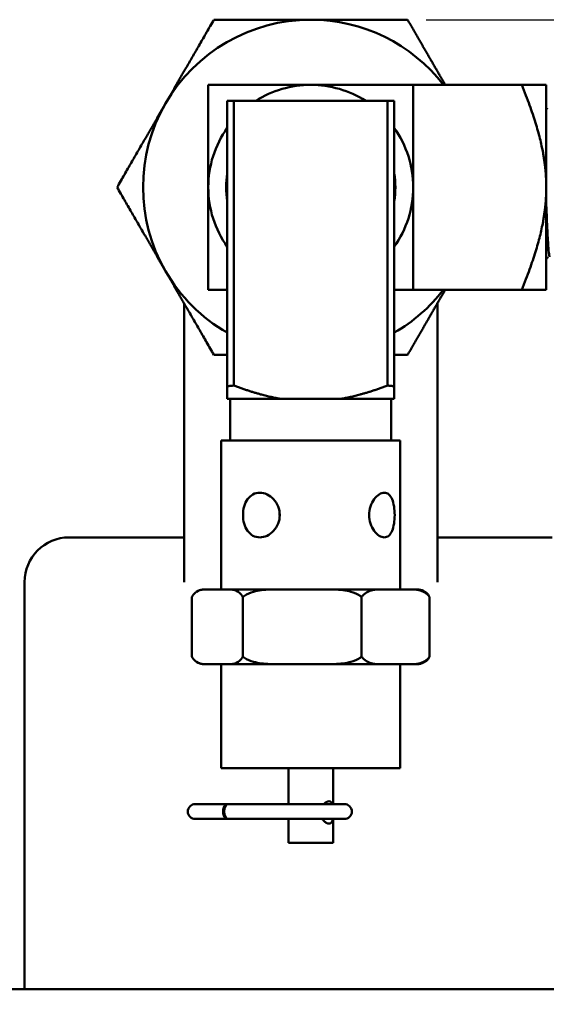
# Model space of a CAD drawing. Header units: inches. Extents: x 0.1 to 33.9, y 0.6 to 21.4.
# Tile 15 of 83: x 7.7 to 9.4, y 7.7 to 11. Entities that reach past the tile are written whole.
import ezdxf

# ---------------------------------------------------------------- set-up
doc = ezdxf.new("R2010")
doc.units = ezdxf.units.IN
doc.header["$MEASUREMENT"] = 0
doc.layers.add('Dimension (ANSI)', color=7, linetype='Continuous', lineweight=25)
doc.layers.add('Visible (ANSI)', color=7, linetype='Continuous', lineweight=50)
doc.styles.add('Note Text (ANSI)', font='tahoma.ttf')
doc.dimstyles.new('Default (ANSI)', dxfattribs={"dimtxt": 0.12, "dimasz": 0.098425, "dimexe": 0.125, "dimexo": 0.0625, "dimgap": 0.031496, "dimtad": 0, "dimtih": 1, "dimtoh": 1, "dimrnd": 1e-08, "dimzin": 4, "dimdsep": 46, "dimtxsty": 'Note Text (ANSI)', "dimcen": 0.09, "dimdle": 0.393701, "dimclrd": 256, "dimclre": 256, "dimclrt": 256, "dimadec": 0, "dimazin": 1, "dimtfac": 1, "dimtofl": 0, "dimtmove": 0, "dimatfit": 3, "dimfxl": 1, "dimtolj": 1, "dimtzin": 4, "dimlwd": -1, "dimlwe": -1, "dimarcsym": 0})

# ---------------------------------------------------------------- blocks, each defined once
blk = doc.blocks.new('*D7')
at = {"layer": 'Defpoints', "color": 0, "transparency": 16777216}
for p in [(8.9752, 11.0218), (16.8683, 11.0218), (16.8524, 5.3033)]:
    blk.add_point(p, dxfattribs=at)
at = {"layer": 'Dimension (ANSI)', "transparency": 16777216}
for p, q in [((9.0377, 11.0218), (16.9933, 11.0218)), ((16.8683, 10.9233), (16.8683, 8.2565)), ((16.8683, 5.4017), (16.8683, 8.0685))]:
    blk.add_line(p, q, dxfattribs=at)
for points in [[(16.8518, 10.9233), (16.8847, 10.9233), (16.8683, 11.0218)], [(16.8518, 5.4017), (16.8847, 5.4017), (16.8683, 5.3033)]]:
    blk.add_solid(points, dxfattribs=at)
at = {"layer": 'Dimension (ANSI)', "transparency": 16777216, "insert": (16.7167, 8.225), "char_height": 0.12, "attachment_point": 1, "style": 'Note Text (ANSI)'}
blk.add_mtext('\\A1;5.72', dxfattribs=at)
blk = doc.blocks.new('*D8')
at = {"layer": 'Defpoints', "color": 0, "transparency": 16777216}
for p in [(8.9752, 11.0218), (17.8267, 11.0218), (16.0156, 4.2413)]:
    blk.add_point(p, dxfattribs=at)
at = {"layer": 'Dimension (ANSI)', "transparency": 16777216}
for p, q in [((9.0377, 11.0218), (17.9517, 11.0218)), ((17.8267, 10.9233), (17.8267, 7.7258)), ((17.8267, 4.3397), (17.8267, 7.5373)), ((16.0781, 4.2413), (17.9517, 4.2413))]:
    blk.add_line(p, q, dxfattribs=at)
for points in [[(17.8103, 10.9233), (17.8431, 10.9233), (17.8267, 11.0218)], [(17.8103, 4.3397), (17.8431, 4.3397), (17.8267, 4.2413)]]:
    blk.add_solid(points, dxfattribs=at)
at = {"layer": 'Dimension (ANSI)', "transparency": 16777216, "insert": (17.6729, 7.6943), "char_height": 0.12, "attachment_point": 1, "style": 'Note Text (ANSI)'}
blk.add_mtext('\\A1;6.78', dxfattribs=at)
blk = doc.blocks.new('*D9')
at = {"layer": 'Defpoints', "color": 0, "transparency": 16777216}
for p in [(3.5826, 11.0218), (6.3385, 11.0218), (8.3193, 1.7703)]:
    blk.add_point(p, dxfattribs=at)
at = {"layer": 'Dimension (ANSI)', "transparency": 16777216}
for p, q in [((6.276, 11.0218), (3.4576, 11.0218)), ((3.5826, 10.9233), (3.5826, 6.49)), ((3.5826, 1.8687), (3.5826, 6.302)), ((8.2568, 1.7703), (3.4576, 1.7703))]:
    blk.add_line(p, q, dxfattribs=at)
for points in [[(3.5662, 10.9233), (3.599, 10.9233), (3.5826, 11.0218)], [(3.5662, 1.8687), (3.599, 1.8687), (3.5826, 1.7703)]]:
    blk.add_solid(points, dxfattribs=at)
at = {"layer": 'Dimension (ANSI)', "transparency": 16777216, "insert": (3.4295, 6.4585), "char_height": 0.12, "attachment_point": 1, "style": 'Note Text (ANSI)'}
blk.add_mtext('\\A1;9.25', dxfattribs=at)

msp = doc.modelspace()

# ---------------------------------------------------------------- linework, layer by layer
at = {"layer": 'Visible (ANSI)'}
for p, q in [((8.9942, 10.803), (9.3582, 10.803)), ((9.3582, 10.803), (9.4404, 10.803)), ((9.4404, 10.803), (9.4404, 10.4593)), ((8.3704, 10.7493), (8.3924, 10.7493)), ((8.3704, 9.7919), (8.3704, 10.7493)), ((8.3924, 10.7493), (8.3924, 9.794)), ((8.9084, 10.7493), (8.3924, 10.7493)), ((8.9084, 9.794), (8.9084, 10.7493)), ((8.9084, 10.7493), (8.9304, 10.7493)), ((8.9304, 10.7493), (8.9304, 9.7919)), ((9.4404, 10.4593), (9.4404, 10.1155)), ((8.9942, 10.1155), (9.3582, 10.1155)), ((9.3582, 10.1155), (9.4404, 10.1155)), ((8.2254, 9.1343), (8.2254, 10.0704)), ((9.0754, 10.0704), (9.0754, 9.1343)), ((8.5489, 9.7493), (8.3704, 9.7493)), ((8.3804, 9.7493), (8.3804, 9.6093)), ((8.752, 9.7493), (8.5489, 9.7493)), ((8.9304, 9.7493), (8.752, 9.7493)), ((8.9204, 9.7493), (8.9204, 9.6093)), ((8.3504, 9.6093), (8.9504, 9.6093)), ((8.3504, 9.6093), (8.3504, 9.1093)), ((8.9504, 9.6093), (8.9504, 9.1093)), ((7.8404, 9.2843), (8.2254, 9.2843)), ((9.0754, 9.2843), (9.4604, 9.2843)), ((7.6904, 7.7679), (7.6904, 9.1343)), ((8.291, 9.1093), (8.2875, 9.1093)), ((8.3833, 9.1093), (8.291, 9.1093)), ((8.5139, 9.1093), (8.3833, 9.1093)), ((8.7296, 9.1093), (8.5139, 9.1093)), ((8.8734, 9.1093), (8.7296, 9.1093)), ((8.9968, 9.1093), (8.8734, 9.1093)), ((9.0134, 9.1093), (8.9968, 9.1093)), ((8.2518, 9.0843), (8.2518, 8.8843)), ((8.4225, 9.0843), (8.4225, 8.8843)), ((8.8211, 9.0843), (8.8211, 8.8843)), ((9.0491, 9.0843), (9.0491, 8.8843)), ((8.2875, 8.8593), (8.291, 8.8593)), ((8.3833, 8.8593), (8.291, 8.8593)), ((8.3504, 8.8593), (8.3504, 8.5093)), ((8.3833, 8.8593), (8.5139, 8.8593)), ((8.7296, 8.8593), (8.5139, 8.8593)), ((8.7296, 8.8593), (8.8734, 8.8593)), ((8.9968, 8.8593), (8.8734, 8.8593)), ((8.9504, 8.8593), (8.9504, 8.5093)), ((8.9968, 8.8593), (9.0134, 8.8593)), ((8.3504, 8.5093), (8.9504, 8.5093)), ((8.5754, 8.5093), (8.5754, 8.3893)), ((8.7254, 8.5093), (8.7254, 8.3893)), ((8.3707, 8.3893), (8.2632, 8.3893)), ((8.3743, 8.3893), (8.3707, 8.3893)), ((8.7632, 8.3893), (8.3743, 8.3893)), ((8.2632, 8.3393), (8.3707, 8.3393)), ((8.3707, 8.3393), (8.3743, 8.3393)), ((8.3743, 8.3393), (8.7632, 8.3393)), ((8.5754, 8.3393), (8.5754, 8.2593)), ((8.7254, 8.3393), (8.7254, 8.2593)), ((8.5754, 8.2593), (8.7254, 8.2593)), ((6.6918, 7.7679), (7.7363, 7.7679)), ((7.7363, 7.7679), (10.891, 7.7679))]:
    msp.add_line(p, q, dxfattribs=at)
for centre, radius, start, end in [((8.6504, 10.4593), 0.5625, 90, 150), ((8.6504, 10.4593), 0.5625, 37.6699, 90), ((8.6504, 10.4593), 0.3437, 90, 122.4739), ((8.6504, 10.4593), 0.3437, 57.5261, 90), ((8.6504, 10.4593), 0.5625, 150, 210), ((8.6504, 10.4593), 0.3437, 144.5424, 180), ((8.6504, 10.4593), 0.3437, 0, 35.4576), ((8.6504, 10.4593), 0.2839, 170.5055, 189.4945), ((8.6504, 10.4593), 0.2839, 350.5055, 9.4945), ((8.6504, 10.4593), 0.3437, 180, 215.4576), ((8.6504, 10.4593), 0.3437, 324.5424, 0), ((8.6504, 10.4593), 0.5625, 210, 240.1469), ((8.6504, 10.4593), 0.5625, 299.8531, 322.3301), ((7.8404, 9.1343), 0.15, 90, 180), ((8.294, 9.0597), 0.05, 97.4228, 122.0735), ((9.0069, 9.0597), 0.05, 57.9265, 82.5772), ((8.294, 8.9089), 0.05, 237.9265, 262.5772), ((9.0069, 8.9089), 0.05, 277.4228, 302.0735), ((8.2632, 8.3643), 0.025, 90, 270), ((8.7632, 8.3643), 0.025, 270, 90)]:
    msp.add_arc(centre, radius, start, end, dxfattribs=at)
for centre, major_axis, ratio, start_param, end_param in [((8.6504, 9.3593), (0.1044, 0), 0.718579, 3.071406, 3.21178), ((8.3707, 8.3643), (0, 0.025), 0.569971, 6.154652, 9.553311), ((8.3743, 8.3643), (0, -0.025), 0.555544, 3.141593, 6.283185)]:
    msp.add_ellipse(centre, major_axis=major_axis, ratio=ratio, start_param=start_param, end_param=end_param, dxfattribs=at)
for points, weights in [([(8.3257, 11.0218), (8.2387, 10.8711), (8.1633, 10.7405)], [3.57900139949, 3.85583812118, 3.85583812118]), ([(8.6504, 11.0218), (8.4997, 11.0218), (8.3257, 11.0218)], [3.85583812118, 3.85583812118, 3.57900139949]), ([(8.9752, 11.0218), (8.8012, 11.0218), (8.6504, 11.0218)], [3.57900139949, 3.85583812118, 3.85583812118]), ([(9.1015, 10.803), (9.0426, 10.905), (8.9752, 11.0218)], [3.8400997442, 3.78983084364, 3.57900139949]), ([(8.3067, 10.803), (8.3067, 10.6017), (8.3067, 10.4593)], [4.20840837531, 5.07999828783, 5.07999828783]), ([(8.3067, 10.803), (8.5081, 10.803), (8.6504, 10.803)], [4.20820645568, 5.07975454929, 5.07975454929]), ([(8.6504, 10.803), (8.7928, 10.803), (8.9942, 10.803)], [5.07975454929, 5.07975454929, 4.20820645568]), ([(8.9942, 10.803), (8.9942, 10.6017), (8.9942, 10.4593)], [1.8419624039, 2.22344530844, 2.22344530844]), ([(9.3582, 10.803), (9.4404, 10.6017), (9.4404, 10.4593)], [1.8419624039, 2.22344530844, 2.22344530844]), ([(8.1633, 10.7405), (8.0879, 10.61), (8.0009, 10.4593)], [3.85583812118, 3.85583812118, 3.57900139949]), ([(8.0009, 10.4593), (8.0879, 10.3086), (8.1633, 10.178)], [3.57900139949, 3.85583812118, 3.85583812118]), ([(8.3067, 10.4593), (8.3067, 10.3169), (8.3067, 10.1155)], [5.07999828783, 5.07999828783, 4.20840837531]), ([(8.9942, 10.4593), (8.9942, 10.3169), (8.9942, 10.1155)], [2.22344530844, 2.22344530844, 1.8419624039]), ([(9.4404, 10.4593), (9.4404, 10.3169), (9.3582, 10.1155)], [2.22344530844, 2.22344530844, 1.8419624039]), ([(8.1633, 10.178), (8.2387, 10.0475), (8.3257, 9.8968)], [3.85583812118, 3.85583812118, 3.57900139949]), ([(8.3067, 10.1155), (8.34, 10.1155), (8.3704, 10.1155)], [4.20840837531, 4.33146177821, 4.43714217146]), ([(8.9304, 10.1155), (8.9609, 10.1155), (8.9942, 10.1155)], [4.43714217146, 4.33146177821, 4.20840837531]), ([(8.9752, 9.8968), (9.0426, 10.0136), (9.1015, 10.1155)], [3.57900139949, 3.78983084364, 3.8400997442]), ([(8.3257, 9.8968), (8.3484, 9.8968), (8.3704, 9.8968)], [3.57900139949, 3.61291028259, 3.64266577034]), ([(8.9304, 9.8968), (8.9525, 9.8968), (8.9752, 9.8968)], [3.64266577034, 3.61291028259, 3.57900139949]), ([(8.3924, 9.794), (8.3814, 9.7926), (8.3704, 9.7919)], [2.84495445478, 2.85237524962, 2.85605731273]), ([(8.3704, 9.7919), (8.3704, 9.7668), (8.3704, 9.7493)], [1.28530494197, 1.24628082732, 1.18997972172]), ([(8.3924, 9.794), (8.4777, 9.7619), (8.5489, 9.7493)], [3.03849951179, 3.25253343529, 3.34532182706]), ([(8.752, 9.7493), (8.8232, 9.7619), (8.9084, 9.794)], [3.34532182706, 3.25253343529, 3.03849951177]), ([(8.9304, 9.7919), (8.9195, 9.7926), (8.9084, 9.794)], [2.85605731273, 2.85237524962, 2.84495445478]), ([(8.9304, 9.7919), (8.9304, 9.7668), (8.9304, 9.7493)], [1.28530494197, 1.24628082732, 1.18997972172])]:
    msp.add_rational_spline(points, weights, degree=2, dxfattribs=at)
for points in [[(9.4404, 10.7203), (9.4416, 10.7222), (9.4427, 10.7241), (9.4438, 10.726)], [(9.4454, 10.2259), (9.4437, 10.2231), (9.4421, 10.2202), (9.4404, 10.2174)]]:
    msp.add_open_spline(points, degree=3, dxfattribs=at)
for points, knots in [([(9.4404, 10.399), (9.4413, 10.3769), (9.4422, 10.3556), (9.4439, 10.3167), (9.4448, 10.2991), (9.4465, 10.2689), (9.4474, 10.2563), (9.4491, 10.2373), (9.45, 10.231), (9.4511, 10.2273), (9.4513, 10.2268), (9.4514, 10.2264)], [0.78125, 0.78125, 0.78125, 0.78125, 0.78515625, 0.78515625, 0.7890625, 0.7890625, 0.79296875, 0.79296875, 0.796875, 0.796875, 0.79775476, 0.79775476, 0.79775476, 0.79775476]), ([(8.5465, 9.3593), (8.5465, 9.3498), (8.5447, 9.3397), (8.5373, 9.3213), (8.5319, 9.3129), (8.5196, 9.2996), (8.512, 9.2938), (8.4958, 9.2862), (8.4872, 9.2843), (8.4717, 9.2843), (8.4637, 9.2862), (8.4495, 9.2938), (8.4433, 9.2996), (8.4338, 9.3129), (8.4298, 9.3213), (8.4245, 9.3397), (8.4233, 9.3498), (8.4233, 9.3687), (8.4245, 9.3788), (8.4298, 9.3973), (8.4338, 9.4057), (8.4433, 9.4189), (8.4495, 9.4247), (8.4637, 9.4324), (8.4717, 9.4343), (8.4872, 9.4343), (8.4958, 9.4324), (8.512, 9.4247), (8.5196, 9.4189), (8.5319, 9.4057), (8.5373, 9.3973), (8.5447, 9.3788), (8.5465, 9.3687), (8.5465, 9.3593)], [0, 0, 0, 0, 0.072094, 0.072094, 0.144189, 0.144189, 0.216273, 0.216273, 0.288357, 0.288357, 0.360442, 0.360442, 0.432526, 0.432526, 0.50462, 0.50462, 0.576715, 0.576715, 0.648809, 0.648809, 0.720904, 0.720904, 0.792988, 0.792988, 0.865072, 0.865072, 0.937156, 0.937156, 1.009241, 1.009241, 1.081335, 1.081335, 1.15343, 1.15343, 1.15343, 1.15343]), ([(8.8969, 9.2843), (8.8916, 9.2843), (8.8854, 9.2862), (8.8734, 9.2938), (8.8676, 9.2996), (8.8581, 9.3129), (8.8537, 9.3213), (8.8479, 9.3397), (8.8464, 9.3498), (8.8464, 9.3687), (8.8479, 9.3788), (8.8537, 9.3973), (8.8581, 9.4057), (8.8676, 9.4189), (8.8734, 9.4247), (8.8854, 9.4324), (8.8916, 9.4343), (8.8969, 9.4343)], [0.2883574, 0.2883574, 0.2883574, 0.2883574, 0.3604417, 0.3604417, 0.432526, 0.432526, 0.5046204, 0.5046204, 0.5767148, 0.5767148, 0.6488092, 0.6488092, 0.7209036, 0.7209036, 0.7929879, 0.7929879, 0.8650722, 0.8650722, 0.8650722, 0.8650722]), ([(8.8969, 9.4343), (8.9023, 9.4343), (8.9077, 9.4324), (8.9167, 9.4247), (8.9205, 9.4189), (8.9261, 9.4057), (8.9283, 9.3973), (8.9312, 9.3788), (8.9319, 9.3687), (8.9319, 9.3593), (8.9319, 9.3498), (8.9312, 9.3397), (8.9283, 9.3213), (8.9261, 9.3129), (8.9205, 9.2996), (8.9167, 9.2938), (8.9077, 9.2862), (8.9023, 9.2843), (8.8969, 9.2843)], [0.8650722, 0.8650722, 0.8650722, 0.8650722, 0.9371565, 0.9371565, 1.0092408, 1.0092408, 1.0813352, 1.0813352, 1.1534296, 1.1534296, 1.1534296, 1.225524, 1.225524, 1.2976183, 1.2976183, 1.3697027, 1.3697027, 1.441787, 1.441787, 1.441787, 1.441787]), ([(8.291, 9.1093), (8.2829, 9.1085), (8.2744, 9.1065), (8.2628, 9.0991), (8.2578, 9.0945), (8.2533, 9.0872), (8.2526, 9.0858), (8.2518, 9.0843)], [0.2587738, 0.2587738, 0.2587738, 0.2587738, 0.3929433, 0.3929433, 0.4732626, 0.4732626, 0.4896631, 0.4896631, 0.4896631, 0.4896631]), ([(8.4225, 9.0843), (8.4217, 9.0858), (8.4209, 9.0872), (8.4165, 9.0945), (8.4115, 9.0991), (8.3999, 9.1065), (8.3914, 9.1085), (8.3833, 9.1093)], [1.7421001, 1.7421001, 1.7421001, 1.7421001, 1.7585005, 1.7585005, 1.8388199, 1.8388199, 1.9729893, 1.9729893, 1.9729893, 1.9729893]), ([(8.5139, 9.1093), (8.495, 9.1085), (8.4752, 9.1065), (8.4481, 9.0991), (8.4364, 9.0945), (8.426, 9.0872), (8.4242, 9.0858), (8.4225, 9.0843)], [0.2587738, 0.2587738, 0.2587738, 0.2587738, 0.3929433, 0.3929433, 0.4732626, 0.4732626, 0.4896631, 0.4896631, 0.4896631, 0.4896631]), ([(8.8211, 9.0843), (8.8194, 9.0858), (8.8175, 9.0872), (8.8072, 9.0945), (8.7954, 9.0991), (8.7684, 9.1065), (8.7486, 9.1085), (8.7296, 9.1093)], [1.7421001, 1.7421001, 1.7421001, 1.7421001, 1.7585005, 1.7585005, 1.8388199, 1.8388199, 1.9729893, 1.9729893, 1.9729893, 1.9729893]), ([(8.8734, 9.1093), (8.8626, 9.1085), (8.8512, 9.1065), (8.8358, 9.0991), (8.829, 9.0945), (8.8231, 9.0872), (8.8221, 9.0858), (8.8211, 9.0843)], [0.2587738, 0.2587738, 0.2587738, 0.2587738, 0.3929433, 0.3929433, 0.4732626, 0.4732626, 0.4896631, 0.4896631, 0.4896631, 0.4896631]), ([(9.0491, 9.0843), (9.0481, 9.0858), (9.047, 9.0872), (9.0411, 9.0945), (9.0344, 9.0991), (9.0189, 9.1065), (9.0076, 9.1085), (8.9968, 9.1093)], [1.7421001, 1.7421001, 1.7421001, 1.7421001, 1.7585005, 1.7585005, 1.8388199, 1.8388199, 1.9729893, 1.9729893, 1.9729893, 1.9729893]), ([(9.0335, 9.1021), (9.0336, 9.102), (9.0337, 9.1019), (9.0381, 9.0991), (9.0431, 9.0945), (9.0476, 9.0872), (9.0483, 9.0858), (9.0491, 9.0843)], [0.39109717, 0.39109717, 0.39109717, 0.39109717, 0.39294326, 0.39294326, 0.47326259, 0.47326259, 0.48966308, 0.48966308, 0.48966308, 0.48966308]), ([(8.2518, 8.8843), (8.2526, 8.8827), (8.2533, 8.8813), (8.2578, 8.8741), (8.2628, 8.8694), (8.2744, 8.862), (8.2829, 8.86), (8.291, 8.8593)], [0.6262185, 0.6262185, 0.6262185, 0.6262185, 0.642619, 0.642619, 0.7229383, 0.7229383, 0.8571077, 0.8571077, 0.8571077, 0.8571077]), ([(8.3833, 8.8593), (8.3914, 8.86), (8.3999, 8.862), (8.4115, 8.8694), (8.4165, 8.8741), (8.4209, 8.8813), (8.4217, 8.8827), (8.4225, 8.8843)], [1.3746554, 1.3746554, 1.3746554, 1.3746554, 1.5088248, 1.5088248, 1.5891442, 1.5891442, 1.6055447, 1.6055447, 1.6055447, 1.6055447]), ([(8.4225, 8.8843), (8.4242, 8.8827), (8.426, 8.8813), (8.4364, 8.8741), (8.4481, 8.8694), (8.4752, 8.862), (8.495, 8.86), (8.5139, 8.8593)], [0.6262185, 0.6262185, 0.6262185, 0.6262185, 0.642619, 0.642619, 0.7229383, 0.7229383, 0.8571077, 0.8571077, 0.8571077, 0.8571077]), ([(8.7296, 8.8593), (8.7486, 8.86), (8.7684, 8.862), (8.7954, 8.8694), (8.8072, 8.8741), (8.8175, 8.8813), (8.8194, 8.8827), (8.8211, 8.8843)], [1.3746554, 1.3746554, 1.3746554, 1.3746554, 1.5088248, 1.5088248, 1.5891442, 1.5891442, 1.6055447, 1.6055447, 1.6055447, 1.6055447]), ([(8.8211, 8.8843), (8.8221, 8.8827), (8.8231, 8.8813), (8.829, 8.8741), (8.8358, 8.8694), (8.8512, 8.862), (8.8626, 8.86), (8.8734, 8.8593)], [0.6262185, 0.6262185, 0.6262185, 0.6262185, 0.642619, 0.642619, 0.7229383, 0.7229383, 0.8571077, 0.8571077, 0.8571077, 0.8571077]), ([(8.9968, 8.8593), (9.0076, 8.86), (9.0189, 8.862), (9.0344, 8.8694), (9.0411, 8.8741), (9.047, 8.8813), (9.0481, 8.8827), (9.0491, 8.8843)], [1.3746554, 1.3746554, 1.3746554, 1.3746554, 1.5088248, 1.5088248, 1.5891442, 1.5891442, 1.6055447, 1.6055447, 1.6055447, 1.6055447]), ([(9.0491, 8.8843), (9.0483, 8.8827), (9.0476, 8.8813), (9.0431, 8.8741), (9.0381, 8.8694), (9.0337, 8.8666), (9.0336, 8.8665), (9.0335, 8.8665)], [0.62621849, 0.62621849, 0.62621849, 0.62621849, 0.64261898, 0.64261898, 0.72293831, 0.72293831, 0.7247844, 0.7247844, 0.7247844, 0.7247844]), ([(8.6944, 8.3893), (8.697, 8.3919), (8.6999, 8.3942), (8.706, 8.3977), (8.7093, 8.3987), (8.7148, 8.3987), (8.7173, 8.3977), (8.7207, 8.3942), (8.7219, 8.3919), (8.7227, 8.3893)], [0.3722558, 0.3722558, 0.3722558, 0.3722558, 0.4027952, 0.4027952, 0.4393584, 0.4393584, 0.4759216, 0.4759216, 0.506461, 0.506461, 0.506461, 0.506461]), ([(8.7241, 8.3393), (8.7239, 8.3376), (8.7236, 8.336), (8.7224, 8.3314), (8.721, 8.3285), (8.7173, 8.3246), (8.7148, 8.3237), (8.7093, 8.3237), (8.706, 8.3246), (8.6993, 8.3285), (8.6959, 8.3314), (8.6917, 8.336), (8.6905, 8.3376), (8.6894, 8.3393)], [0.0577605, 0.0577605, 0.0577605, 0.0577605, 0.0733263, 0.0733263, 0.1098896, 0.1098896, 0.1464528, 0.1464528, 0.183016, 0.183016, 0.2195793, 0.2195793, 0.2351451, 0.2351451, 0.2351451, 0.2351451])]:
    msp.add_open_spline(points, degree=3, knots=knots, dxfattribs=at)

# ---------------------------------------------------------------- dimensions: what is measured, and where the dimension line sits
at = {"layer": 'Dimension (ANSI)'}
for base, p1, p2, override, picture, middle in [((3.5826, 11.0218), (8.3193, 1.7703), (6.3385, 11.0218), {"dimgap": 0.031496, "dimdec": 2, "dimtol": 0, "dimlim": 0, "dimtp": 0, "dimtm": 0, "dimtdec": 2, "dimatfit": 1}, '*D9', (3.5826, 6.396)), ((16.8683, 11.0218), (16.8524, 5.3033), (8.9752, 11.0218), {"dimgap": 0.031496, "dimdec": 2, "dimse1": 1, "dimtol": 0, "dimlim": 0, "dimtp": 0, "dimtm": 0, "dimtdec": 2, "dimatfit": 1}, '*D7', (16.8683, 8.1625)), ((17.8267, 11.0218), (16.0156, 4.2413), (8.9752, 11.0218), {"dimgap": 0.031496, "dimdec": 2, "dimtol": 0, "dimlim": 0, "dimtp": 0, "dimtm": 0, "dimtdec": 2, "dimatfit": 1}, '*D8', (17.8267, 7.6315))]:
    dim = msp.add_linear_dim(base=base, p1=p1, p2=p2, angle=90, dimstyle='Default (ANSI)', override=override, dxfattribs=at)
    dim.commit()
    dim.dimension.update_dxf_attribs({"geometry": picture, "text_midpoint": middle, "dimtype": 160})

doc.saveas('drawing.dxf')
